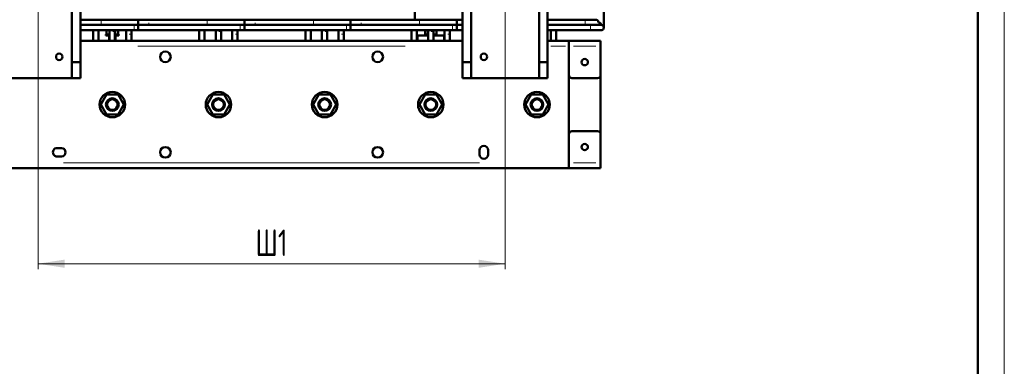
# Model space of a CAD drawing. Header units: millimetres. Extents: x 0 to 1485, y 0 to 2100.
# Tile 6 of 7: x 558 to 1485, y 1158 to 1485. Entities that reach past the tile are written whole.
import ezdxf

# ---------------------------------------------------------------- set-up
doc = ezdxf.new("R2010")
doc.units = ezdxf.units.MM
doc.header["$LTSCALE"] = 5
doc.linetypes.add('SLD-Сплошная', pattern=[0])
doc.styles.add('SLDTEXTSTYLE0', font='TXT', dxfattribs={"width": 0.7})
doc.styles.add('SLDTEXTSTYLE1', font='TXT', dxfattribs={"width": 0.7, "bigfont": 'bigfont'})
doc.dimstyles.new('SLDDIMSTYLE0', dxfattribs={"dimtxt": 25, "dimasz": 25, "dimexe": 0, "dimexo": 0.0625, "dimgap": 6.25, "dimtad": 2, "dimdec": 1, "dimrnd": 1e-09, "dimzin": 12, "dimdsep": 46, "dimtxsty": 'SLDTEXTSTYLE0', "dimsah": 1, "dimcen": 0.09, "dimadec": 0, "dimazin": 3, "dimtfac": 1, "dimtdec": 3, "dimtofl": 0, "dimtmove": 0, "dimatfit": 3, "dimfxl": 0, "dimfrac": 2, "dimtolj": 1, "dimtzin": 12, "dimarcsym": 0})

# ---------------------------------------------------------------- blocks, each defined once
blk = doc.blocks.new('_D_2')
at = {"color": 7, "linetype": 'SLD-Сплошная', "lineweight": 0}
for p, q in [((574.78, 1519.55), (574.78, 1249.59)), ((1014.78, 1519.55), (1014.78, 1249.59)), ((574.78, 1254.59), (1014.78, 1254.59))]:
    blk.add_line(p, q, dxfattribs=at)
at = {"color": 7, "linetype": 'SLD-Сплошная', "lineweight": 18}
for points in [[(574.78, 1254.59), (599.78, 1250.75), (599.78, 1258.44)], [(1014.78, 1254.59), (989.78, 1258.44), (989.78, 1250.75)]]:
    blk.add_solid(points, dxfattribs=at)
at = {"color": 7, "linetype": 'SLD-Сплошная', "lineweight": 18, "insert": (779.68, 1286.82), "char_height": 25, "attachment_point": 1, "style": 'SLDTEXTSTYLE1'}
blk.add_mtext('Ш1', dxfattribs=at)

msp = doc.modelspace()

# ---------------------------------------------------------------- linework, layer by layer
at = {"color": 7, "linetype": 'SLD-Сплошная', "lineweight": 18}
msp.add_line((1485, 2100), (1485, 0), dxfattribs=at)
at = {"color": 7, "linetype": 'SLD-Сплошная', "lineweight": 50}
for p, q in [((1460, 25), (1460, 2075)), ((606.78, 1444.6), (606.78, 1794.6)), ((614.78, 1794.6), (614.78, 1444.6)), ((974.78, 1794.6), (974.78, 1444.6)), ((982.78, 1794.6), (982.78, 1444.6)), ((1046.78, 1444.6), (1046.78, 1794.6)), ((1054.78, 1794.6), (1054.78, 1444.6)), ((929.78, 1540.91), (929.78, 1484.61)), ((1107.76, 1477.11), (1107.76, 1497.11)), ((669.23, 1484.61), (614.78, 1484.61)), ((679.24, 1484.61), (669.23, 1484.61)), ((669.23, 1479.61), (669.23, 1484.61)), ((769.23, 1484.61), (679.24, 1484.61)), ((779.24, 1484.61), (769.23, 1484.61)), ((769.23, 1479.61), (769.23, 1484.61)), ((869.23, 1484.61), (779.24, 1484.61)), ((879.24, 1484.61), (869.23, 1484.61)), ((869.23, 1479.61), (869.23, 1484.61)), ((969.23, 1484.61), (879.24, 1484.61)), ((974.78, 1484.61), (969.23, 1484.61)), ((969.23, 1479.61), (969.23, 1484.61)), ((1090.26, 1484.61), (1054.78, 1484.61)), ((1100.26, 1484.61), (1090.26, 1484.61)), ((614.78, 1479.61), (669.23, 1479.61)), ((669.23, 1479.61), (614.78, 1479.61)), ((769.23, 1479.61), (665.33, 1479.61)), ((669.23, 1474.61), (669.23, 1479.61)), ((679.23, 1479.61), (679.24, 1479.61)), ((679.24, 1479.61), (769.23, 1479.61)), ((869.23, 1479.61), (765.33, 1479.61)), ((769.23, 1474.61), (769.23, 1479.61)), ((779.23, 1479.61), (779.24, 1479.61)), ((779.24, 1479.61), (869.23, 1479.61)), ((969.23, 1479.61), (865.33, 1479.61)), ((869.23, 1474.61), (869.23, 1479.61)), ((879.23, 1479.61), (879.24, 1479.61)), ((879.24, 1479.61), (969.23, 1479.61)), ((974.78, 1479.61), (965.33, 1479.61)), ((969.23, 1474.61), (969.23, 1479.61)), ((1054.78, 1479.61), (1090.26, 1479.61)), ((1095.26, 1479.61), (1054.78, 1479.61)), ((1105.26, 1479.61), (1095.26, 1479.61)), ((1102.76, 1482.11), (1102.75, 1481.95)), ((614.78, 1474.61), (669.23, 1474.61)), ((626.73, 1474.61), (626.73, 1464.59)), ((631.73, 1464.59), (631.73, 1474.61)), ((638.78, 1470.55), (638.78, 1469.59)), ((638.78, 1470.55), (642.25, 1470.55)), ((638.78, 1469.59), (642.25, 1469.59)), ((639.38, 1470.55), (639.38, 1474.61)), ((641.78, 1469.59), (641.78, 1464.59)), ((642.08, 1470.55), (642.08, 1474.61)), ((642.28, 1473.61), (642.28, 1474.61)), ((642.28, 1473.61), (642.28, 1464.59)), ((647.28, 1474.61), (647.28, 1473.61)), ((647.28, 1464.59), (647.28, 1473.61)), ((647.29, 1470.55), (650.78, 1470.55)), ((647.29, 1469.59), (650.78, 1469.59)), ((647.48, 1474.61), (647.48, 1470.55)), ((647.78, 1464.59), (647.78, 1469.59)), ((650.18, 1470.55), (650.18, 1474.61)), ((650.78, 1469.59), (650.78, 1470.55)), ((657.83, 1474.61), (657.83, 1471.11)), ((657.83, 1471.11), (657.83, 1464.59)), ((662.83, 1471.11), (662.83, 1474.61)), ((662.83, 1464.59), (662.83, 1471.11)), ((665.33, 1474.61), (769.23, 1474.61)), ((726.73, 1474.61), (726.73, 1464.59)), ((731.73, 1464.59), (731.73, 1474.61)), ((742.28, 1473.61), (742.28, 1474.61)), ((742.28, 1473.61), (742.28, 1464.59)), ((747.28, 1474.61), (747.28, 1473.61)), ((747.28, 1464.59), (747.28, 1473.61)), ((757.83, 1474.61), (757.83, 1471.11)), ((757.83, 1471.11), (757.83, 1464.59)), ((762.83, 1471.11), (762.83, 1474.61)), ((762.83, 1464.59), (762.83, 1471.11)), ((765.33, 1474.61), (869.23, 1474.61)), ((826.73, 1474.61), (826.73, 1464.59)), ((831.73, 1464.59), (831.73, 1474.61)), ((842.28, 1473.61), (842.28, 1474.61)), ((842.28, 1473.61), (842.28, 1464.59)), ((847.28, 1474.61), (847.28, 1473.61)), ((847.28, 1464.59), (847.28, 1473.61)), ((857.83, 1474.61), (857.83, 1471.11)), ((857.83, 1471.11), (857.83, 1464.59)), ((862.83, 1471.11), (862.83, 1474.61)), ((862.83, 1464.59), (862.83, 1471.11)), ((865.33, 1474.61), (969.23, 1474.61)), ((926.73, 1474.61), (926.73, 1464.59)), ((931.73, 1464.59), (931.73, 1474.61)), ((931.73, 1469.59), (932.78, 1469.59)), ((932.78, 1469.59), (942.28, 1469.59)), ((938.78, 1470.55), (938.78, 1469.59)), ((938.78, 1470.55), (942.25, 1470.55)), ((939.38, 1470.55), (939.38, 1474.61)), ((942.08, 1470.55), (942.08, 1474.61)), ((942.28, 1473.61), (942.28, 1474.61)), ((942.28, 1473.61), (942.28, 1464.59)), ((947.28, 1474.61), (947.28, 1473.61)), ((947.28, 1464.59), (947.28, 1473.61)), ((947.28, 1469.59), (956.78, 1469.59)), ((947.29, 1470.55), (950.78, 1470.55)), ((947.48, 1474.61), (947.48, 1470.55)), ((950.18, 1470.55), (950.18, 1474.61)), ((950.78, 1469.59), (950.78, 1470.55)), ((956.78, 1469.59), (957.84, 1469.59)), ((957.83, 1471.11), (957.83, 1474.61)), ((957.83, 1471.11), (957.83, 1464.59)), ((962.83, 1474.61), (962.83, 1471.11)), ((962.83, 1464.59), (962.83, 1471.11)), ((965.33, 1474.61), (974.78, 1474.61)), ((1054.78, 1474.61), (1095.26, 1474.61)), ((1057.83, 1474.61), (1057.83, 1464.59)), ((1062.83, 1464.59), (1062.83, 1474.61)), ((1095.26, 1474.61), (1105.26, 1474.61)), ((974.78, 1464.59), (614.78, 1464.59)), ((932.78, 1464.59), (931.73, 1464.59)), ((942.28, 1464.59), (932.78, 1464.59)), ((941.78, 1464.59), (941.78, 1464.59)), ((956.78, 1464.59), (947.28, 1464.59)), ((947.78, 1464.59), (947.78, 1464.59)), ((957.84, 1464.59), (956.78, 1464.59)), ((1074.78, 1464.59), (1054.78, 1464.59)), ((1074.78, 1464.59), (1104.78, 1464.59)), ((1074.78, 1464.59), (1074.78, 1459.59)), ((1074.78, 1459.59), (1074.78, 1432.59)), ((1104.78, 1464.59), (1104.78, 1459.59)), ((1104.78, 1459.59), (1104.78, 1432.59)), ((606.78, 1444.6), (606.78, 1429.6)), ((614.78, 1444.6), (606.78, 1444.6)), ((614.78, 1444.6), (614.78, 1429.6)), ((982.78, 1444.6), (974.78, 1444.6)), ((974.78, 1444.6), (974.78, 1429.6)), ((982.78, 1444.6), (982.78, 1429.6)), ((1046.78, 1429.6), (1046.78, 1444.6)), ((1054.78, 1444.6), (1046.78, 1444.6)), ((1054.78, 1444.6), (1054.78, 1429.6)), ((542.78, 1429.6), (606.78, 1429.6)), ((606.78, 1429.6), (614.78, 1429.6)), ((974.78, 1429.6), (982.78, 1429.6)), ((982.78, 1429.6), (1046.78, 1429.6)), ((1046.78, 1429.6), (1054.78, 1429.6)), ((1074.78, 1432.59), (1074.78, 1376.59)), ((1077.78, 1429.59), (1101.78, 1429.59)), ((1104.78, 1432.59), (1104.78, 1376.59)), ((633.98, 1404.59), (639.38, 1413.94)), ((639.38, 1413.94), (650.18, 1413.94)), ((650.18, 1413.94), (655.58, 1404.59)), ((733.98, 1404.59), (739.38, 1413.94)), ((739.38, 1413.94), (750.18, 1413.94)), ((750.18, 1413.94), (755.58, 1404.59)), ((833.98, 1404.59), (839.38, 1413.94)), ((839.38, 1413.94), (850.18, 1413.94)), ((850.18, 1413.94), (855.58, 1404.59)), ((933.98, 1404.59), (939.38, 1413.94)), ((939.38, 1413.94), (950.18, 1413.94)), ((950.18, 1413.94), (955.58, 1404.59)), ((1033.98, 1404.59), (1039.38, 1413.94)), ((1039.38, 1413.94), (1050.18, 1413.94)), ((1050.18, 1413.94), (1055.58, 1404.59)), ((639.38, 1395.24), (633.98, 1404.59)), ((655.58, 1404.59), (650.18, 1395.24)), ((739.38, 1395.24), (733.98, 1404.59)), ((755.58, 1404.59), (750.18, 1395.24)), ((839.38, 1395.24), (833.98, 1404.59)), ((855.58, 1404.59), (850.18, 1395.24)), ((939.38, 1395.24), (933.98, 1404.59)), ((955.58, 1404.59), (950.18, 1395.24)), ((1039.38, 1395.24), (1033.98, 1404.59)), ((1055.58, 1404.59), (1050.18, 1395.24)), ((650.18, 1395.24), (639.38, 1395.24)), ((750.18, 1395.24), (739.38, 1395.24)), ((850.18, 1395.24), (839.38, 1395.24)), ((950.18, 1395.24), (939.38, 1395.24)), ((1050.18, 1395.24), (1039.38, 1395.24)), ((1074.78, 1376.59), (1074.78, 1349.59)), ((1101.78, 1379.59), (1077.78, 1379.59)), ((1104.78, 1376.59), (1104.78, 1349.59)), ((592.78, 1363.59), (596.78, 1363.59)), ((596.78, 1355.59), (592.78, 1355.59)), ((990.78, 1357.59), (990.78, 1361.59)), ((990.78, 1357.59), (990.78, 1357.59)), ((998.78, 1361.59), (998.78, 1357.59)), ((998.78, 1357.59), (998.78, 1357.59)), ((1074.78, 1349.59), (1074.78, 1344.59)), ((1104.78, 1349.59), (1104.78, 1344.59)), ((514.78, 1344.59), (1074.78, 1344.59)), ((1104.78, 1344.59), (1074.78, 1344.59))]:
    msp.add_line(p, q, dxfattribs=at)
at = {"color": 8, "linetype": 'SLD-Сплошная', "lineweight": 18}
for p, q in [((1090.26, 1484.61), (1090.26, 1482.11)), ((665.33, 1479.61), (665.33, 1474.61)), ((765.33, 1479.61), (765.33, 1474.61)), ((865.33, 1479.61), (865.33, 1474.61)), ((965.33, 1479.61), (965.33, 1474.61)), ((1090.26, 1482.11), (1090.26, 1479.61)), ((1095.26, 1479.61), (1095.26, 1477.11)), ((1095.26, 1477.11), (1095.26, 1474.61)), ((932.78, 1465.34), (932.78, 1468.84)), ((956.78, 1468.84), (956.78, 1465.34)), ((920.78, 1459.59), (668.78, 1459.59)), ((1071.78, 1459.59), (1057.78, 1459.59)), ((1100.28, 1459.59), (1079.28, 1459.59)), ((598.78, 1349.59), (990.78, 1349.59)), ((1100.28, 1349.59), (1079.28, 1349.59))]:
    msp.add_line(p, q, dxfattribs=at)
at = {"color": 7, "linetype": 'SLD-Сплошная', "lineweight": 50}
for centre, radius in [((594.78, 1449.59), 3), ((694.78, 1449.59), 5), ((894.78, 1449.59), 5), ((994.78, 1449.59), 3), ((1089.78, 1444.59), 3), ((644.78, 1404.59), 12), ((644.78, 1404.59), 6), ((744.78, 1404.59), 12), ((744.78, 1404.59), 6), ((844.78, 1404.59), 12), ((844.78, 1404.59), 6), ((944.78, 1404.59), 12), ((944.78, 1404.59), 6), ((1044.78, 1404.59), 12), ((1044.78, 1404.59), 6), ((644.78, 1404.59), 5), ((744.78, 1404.59), 5), ((844.78, 1404.59), 5), ((944.78, 1404.59), 5), ((1044.78, 1404.59), 5), ((694.78, 1359.59), 5), ((894.78, 1359.59), 5), ((1089.78, 1364.59), 3)]:
    msp.add_circle(centre, radius, dxfattribs=at)
at = {"color": 8, "linetype": 'SLD-Сплошная', "lineweight": 18}
for centre, start, end in [((1124.33, 1482.11), 179.70774, 180.29226), ((1224.33, 1482.11), 179.70774, 180.29226), ((1324.33, 1482.11), 179.70774, 180.29226), ((1424.33, 1482.11), 179.70774, 180.29226), ((565.24, 1482.11), 359.70774, 0.29226)]:
    msp.add_arc(centre, 490.11, start, end, dxfattribs=at)
at = {"color": 7, "linetype": 'SLD-Сплошная', "lineweight": 50}
for centre, radius, start, end in [((1100.26, 1482.11), 2.5, 0, 90), ((1102.76, 1479.61), 2.5, 0, 90), ((1105.26, 1477.11), 2.5, 0, 90), ((1105.26, 1477.11), 2.5, 270, 0), ((1077.78, 1432.59), 3, 180, 270), ((1101.78, 1432.59), 3, 270, 0), ((1077.78, 1376.59), 3, 90, 180), ((1101.78, 1376.59), 3, 0, 90), ((592.78, 1359.59), 4, 89.9789, 270.0211), ((596.78, 1359.59), 4, 270, 90), ((994.78, 1361.59), 4, 0, 180), ((994.78, 1357.59), 4, 180, 0)]:
    msp.add_arc(centre, radius, start, end, dxfattribs=at)
at = {"color": 8, "linetype": 'SLD-Сплошная', "lineweight": 18}
for points, knots in [([(679.23, 1484.54), (679.23, 1484.51), (679.23, 1484.45), (679.23, 1484.1), (679.23, 1483.88)], [0, 0, 0, 0, 0.381021, 1, 1, 1, 1]), ([(779.23, 1484.54), (779.23, 1484.51), (779.23, 1484.45), (779.23, 1484.1), (779.23, 1483.88)], [0, 0, 0, 0, 0.381021, 1, 1, 1, 1]), ([(879.23, 1484.54), (879.23, 1484.51), (879.23, 1484.45), (879.23, 1484.1), (879.23, 1483.88)], [0, 0, 0, 0, 0.381021, 1, 1, 1, 1]), ([(679.23, 1481.74), (679.23, 1481.54), (679.23, 1481.01), (679.23, 1480.6), (679.23, 1480.34)], [0, 0, 0, 0, 0.381021, 1, 1, 1, 1]), ([(779.23, 1481.74), (779.23, 1481.54), (779.23, 1481.01), (779.23, 1480.6), (779.23, 1480.34)], [0, 0, 0, 0, 0.381021, 1, 1, 1, 1]), ([(879.23, 1481.74), (879.23, 1481.54), (879.23, 1481.01), (879.23, 1480.6), (879.23, 1480.34)], [0, 0, 0, 0, 0.3810206, 1, 1, 1, 1]), ([(642.34, 1473.61), (642.35, 1473.61), (642.39, 1473.61), (642.68, 1473.61), (643.02, 1473.61), (643.14, 1473.61)], [0, 0, 0, 0, 0.189735, 0.700873, 1, 1, 1, 1]), ([(645.16, 1473.61), (645.24, 1473.61), (645.52, 1473.61), (645.97, 1473.61), (646.28, 1473.61), (646.43, 1473.61)], [0, 0, 0, 0, 0.1733754, 0.5986826, 1, 1, 1, 1]), ([(657.9, 1471.11), (657.93, 1471.11), (657.97, 1471.11), (658.23, 1471.11), (658.45, 1471.11), (658.57, 1471.11)], [0, 0, 0, 0, 0.355308, 0.674272, 1, 1, 1, 1]), ([(660.7, 1471.11), (660.89, 1471.11), (661.25, 1471.11), (661.72, 1471.11), (661.97, 1471.11), (662.1, 1471.11)], [0, 0, 0, 0, 0.355394, 0.67432, 1, 1, 1, 1]), ([(742.34, 1473.61), (742.35, 1473.61), (742.39, 1473.61), (742.68, 1473.61), (743.02, 1473.61), (743.14, 1473.61)], [0, 0, 0, 0, 0.189735, 0.700873, 1, 1, 1, 1]), ([(745.16, 1473.61), (745.24, 1473.61), (745.52, 1473.61), (745.97, 1473.61), (746.28, 1473.61), (746.43, 1473.61)], [0, 0, 0, 0, 0.1733754, 0.5986826, 1, 1, 1, 1]), ([(757.9, 1471.11), (757.93, 1471.11), (757.97, 1471.11), (758.23, 1471.11), (758.45, 1471.11), (758.57, 1471.11)], [0, 0, 0, 0, 0.3553081, 0.6742719, 1, 1, 1, 1]), ([(760.7, 1471.11), (760.89, 1471.11), (761.25, 1471.11), (761.72, 1471.11), (761.97, 1471.11), (762.1, 1471.11)], [0, 0, 0, 0, 0.3553944, 0.6743199, 1, 1, 1, 1]), ([(842.34, 1473.61), (842.35, 1473.61), (842.39, 1473.61), (842.68, 1473.61), (843.02, 1473.61), (843.14, 1473.61)], [0, 0, 0, 0, 0.189735, 0.700873, 1, 1, 1, 1]), ([(845.16, 1473.61), (845.24, 1473.61), (845.52, 1473.61), (845.97, 1473.61), (846.28, 1473.61), (846.43, 1473.61)], [0, 0, 0, 0, 0.1733754, 0.5986826, 1, 1, 1, 1]), ([(857.9, 1471.11), (857.93, 1471.11), (857.97, 1471.11), (858.23, 1471.11), (858.45, 1471.11), (858.57, 1471.11)], [0, 0, 0, 0, 0.355308, 0.674272, 1, 1, 1, 1]), ([(860.7, 1471.11), (860.89, 1471.11), (861.25, 1471.11), (861.72, 1471.11), (861.97, 1471.11), (862.1, 1471.11)], [0, 0, 0, 0, 0.3553944, 0.6743199, 1, 1, 1, 1]), ([(942.34, 1473.61), (942.35, 1473.61), (942.39, 1473.61), (942.68, 1473.61), (943.02, 1473.61), (943.14, 1473.61)], [0, 0, 0, 0, 0.189735, 0.700873, 1, 1, 1, 1]), ([(945.16, 1473.61), (945.24, 1473.61), (945.52, 1473.61), (945.97, 1473.61), (946.28, 1473.61), (946.43, 1473.61)], [0, 0, 0, 0, 0.1733754, 0.5986826, 1, 1, 1, 1]), ([(957.89, 1471.11), (957.9, 1471.11), (957.94, 1471.11), (958.23, 1471.11), (958.57, 1471.11), (958.69, 1471.11)], [0, 0, 0, 0, 0.189735, 0.700873, 1, 1, 1, 1]), ([(960.71, 1471.11), (960.79, 1471.11), (961.07, 1471.11), (961.52, 1471.11), (961.83, 1471.11), (961.98, 1471.11)], [0, 0, 0, 0, 0.173375, 0.598683, 1, 1, 1, 1])]:
    msp.add_open_spline(points, degree=3, knots=knots, dxfattribs=at)

# ---------------------------------------------------------------- dimensions: what is measured, and where the dimension line sits
at = {"color": 7, "linetype": 'SLD-Сплошная', "lineweight": 18}
dim = msp.add_linear_dim(base=(1014.78, 1254.59), p1=(574.78, 1519.6), p2=(1014.78, 1519.6), text='Ш1', dimstyle='SLDDIMSTYLE0', dxfattribs=at)
dim.commit()
dim.dimension.update_dxf_attribs({"geometry": '_D_2', "text_midpoint": (794.78, 1254.59), "dimtype": 160})

doc.saveas('drawing.dxf')
